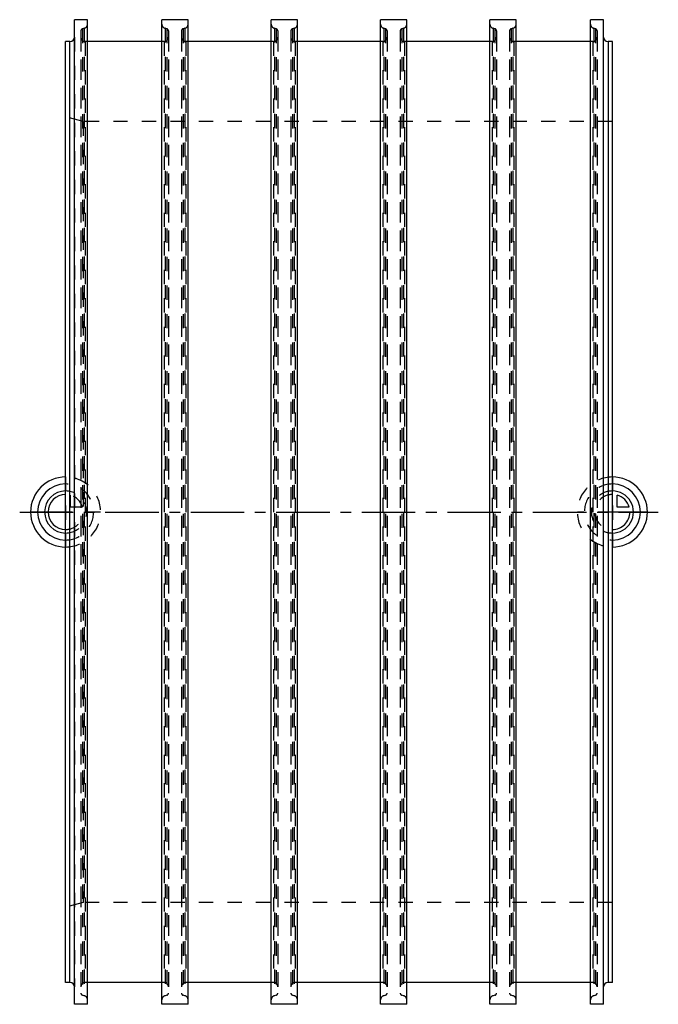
# Model space of a CAD drawing. Header units: millimetres. Extents: x 354 to 646, y 275 to 725.
import ezdxf

# ---------------------------------------------------------------- set-up
doc = ezdxf.new("R2010")
doc.units = ezdxf.units.MM
doc.header["$LTSCALE"] = 65.185185
doc.linetypes.add('CENTER', pattern=[0.6, 0.375, -0.075, 0.075, -0.075])
doc.linetypes.add('HIDDEN', pattern=[0.2, 0.1, -0.1])
for name, color, linetype in [('FASEN', 7, 'CONTINUOUS'), ('KOERPER', 7, 'CONTINUOUS'), ('KONST.EL_MIT_GEO', 7, 'CONTINUOUS'), ('KURVEN', 7, 'CONTINUOUS'), ('L1', 7, 'CONTINUOUS')]:
    doc.layers.add(name, color=color, linetype=linetype)

msp = doc.modelspace()

# ---------------------------------------------------------------- linework, layer by layer
at = {"layer": 'FASEN', "color": 8, "linetype": 'HIDDEN'}
for p, q in [((375, 319.36), (375, 680.64)), ((383, 678.5), (375, 680.64)), ((383, 678.5), (383, 321.5)), ((383, 321.5), (375, 319.36))]:
    msp.add_line(p, q, dxfattribs=at)
at = {"layer": 'KOERPER', "color": 7, "linetype": 'Continuous'}
for p, q in [((379, 275), (379, 725)), ((385, 725), (379, 725)), ((385, 275), (385, 725)), ((419, 275), (419, 725)), ((431, 725), (419, 725)), ((431, 275), (431, 725)), ((469, 275), (469, 725)), ((481, 725), (469, 725)), ((481, 275), (481, 725)), ((519, 275), (519, 725)), ((531, 725), (519, 725)), ((531, 275), (531, 725)), ((569, 275), (569, 725)), ((581, 725), (569, 725)), ((581, 275), (581, 725)), ((615, 275), (615, 725)), ((621, 725), (615, 725)), ((621, 275), (621, 725)), ((375, 285), (375, 715)), ((377, 715), (375, 715)), ((419, 715), (385, 715)), ((469, 715), (431, 715)), ((519, 715), (481, 715)), ((569, 715), (531, 715)), ((615, 715), (581, 715)), ((625, 715), (623, 715)), ((625, 285), (625, 715)), ((377, 285), (375, 285)), ((419, 285), (385, 285)), ((469, 285), (431, 285)), ((519, 285), (481, 285)), ((569, 285), (531, 285)), ((615, 285), (581, 285)), ((625, 285), (623, 285)), ((385, 275), (379, 275)), ((431, 275), (419, 275)), ((481, 275), (469, 275)), ((531, 275), (519, 275)), ((581, 275), (569, 275)), ((621, 275), (615, 275))]:
    msp.add_line(p, q, dxfattribs=at)
at = {"layer": 'KOERPER', "color": 8, "linetype": 'HIDDEN'}
for p, q in [((383.52, 721.07), (382.74, 720.86)), ((382.74, 720.86), (382.74, 279.14)), ((383.52, 721.07), (383.52, 278.93)), ((420.48, 721.07), (420.48, 278.93)), ((421.26, 720.86), (420.48, 721.07)), ((421.26, 720.86), (421.26, 279.14)), ((429.52, 721.07), (428.74, 720.86)), ((428.74, 720.86), (428.74, 279.14)), ((429.52, 721.07), (429.52, 278.93)), ((470.48, 721.07), (470.48, 278.93)), ((471.26, 720.86), (470.48, 721.07)), ((471.26, 720.86), (471.26, 279.14)), ((479.52, 721.07), (478.74, 720.86)), ((478.74, 720.86), (478.74, 279.14)), ((479.52, 721.07), (479.52, 278.93)), ((520.48, 721.07), (520.48, 278.93)), ((521.26, 720.86), (520.48, 721.07)), ((521.26, 720.86), (521.26, 279.14)), ((529.52, 721.07), (528.74, 720.86)), ((528.74, 720.86), (528.74, 279.14)), ((529.52, 721.07), (529.52, 278.93)), ((570.48, 721.07), (570.48, 278.93)), ((571.26, 720.86), (570.48, 721.07)), ((571.26, 720.86), (571.26, 279.14)), ((579.52, 721.07), (578.74, 720.86)), ((578.74, 720.86), (578.74, 279.14)), ((579.52, 721.07), (579.52, 278.93)), ((616.48, 721.07), (616.48, 278.93)), ((617.26, 720.86), (616.48, 721.07)), ((617.26, 720.86), (617.26, 279.14)), ((382, 719.89), (382, 280.11)), ((422, 719.89), (422, 280.11)), ((428, 719.89), (428, 280.11)), ((472, 719.89), (472, 280.11)), ((478, 719.89), (478, 280.11)), ((522, 719.89), (522, 280.11)), ((528, 719.89), (528, 280.11)), ((572, 719.89), (572, 280.11)), ((578, 719.89), (578, 280.11)), ((618, 719.89), (618, 280.11)), ((385, 715), (384, 715)), ((420, 715), (419, 715)), ((431, 715), (430, 715)), ((470, 715), (469, 715)), ((481, 715), (480, 715)), ((520, 715), (519, 715)), ((531, 715), (530, 715)), ((570, 715), (569, 715)), ((581, 715), (580, 715)), ((616, 715), (615, 715)), ((625, 678.5), (383, 678.5)), ((625, 321.5), (383, 321.5)), ((385, 285), (384, 285)), ((420, 285), (419, 285)), ((431, 285), (430, 285)), ((470, 285), (469, 285)), ((481, 285), (480, 285)), ((520, 285), (519, 285)), ((531, 285), (530, 285)), ((570, 285), (569, 285)), ((581, 285), (580, 285)), ((616, 285), (615, 285)), ((383.52, 278.93), (382.74, 279.14)), ((421.26, 279.14), (420.48, 278.93)), ((429.52, 278.93), (428.74, 279.14)), ((471.26, 279.14), (470.48, 278.93)), ((479.52, 278.93), (478.74, 279.14)), ((521.26, 279.14), (520.48, 278.93)), ((529.52, 278.93), (528.74, 279.14)), ((571.26, 279.14), (570.48, 278.93)), ((579.52, 278.93), (578.74, 279.14)), ((617.26, 279.14), (616.48, 278.93))]:
    msp.add_line(p, q, dxfattribs=at)
for centre, radius, start, end in [((383, 719.89), 1, 105, 180), ((383, 723), 2, 285, 360), ((421, 723), 2, 180, 255), ((421, 719.89), 1, 0, 75), ((429, 719.89), 1, 105, 180), ((429, 723), 2, 285, 360), ((471, 723), 2, 180, 255), ((471, 719.89), 1, 0, 75), ((479, 719.89), 1, 105, 180), ((479, 723), 2, 285, 360), ((521, 723), 2, 180, 255), ((521, 719.89), 1, 0, 75), ((529, 719.89), 1, 105, 180), ((529, 723), 2, 285, 360), ((571, 723), 2, 180, 255), ((571, 719.89), 1, 0, 75), ((579, 719.89), 1, 105, 180), ((579, 723), 2, 285, 360), ((617, 723), 2, 180, 255), ((617, 719.89), 1, 0, 75), ((383, 280.11), 1, 180, 255), ((421, 280.11), 1, 285, 360), ((429, 280.11), 1, 180, 255), ((471, 280.11), 1, 285, 360), ((479, 280.11), 1, 180, 255), ((521, 280.11), 1, 285, 360), ((529, 280.11), 1, 180, 255), ((571, 280.11), 1, 285, 360), ((579, 280.11), 1, 180, 255), ((617, 280.11), 1, 285, 360), ((383, 277), 2, 0, 75), ((421, 277), 2, 105, 180), ((429, 277), 2, 0, 75), ((471, 277), 2, 105, 180), ((479, 277), 2, 0, 75), ((521, 277), 2, 105, 180), ((529, 277), 2, 0, 75), ((571, 277), 2, 105, 180), ((579, 277), 2, 0, 75), ((617, 277), 2, 105, 180)]:
    msp.add_arc(centre, radius, start, end, dxfattribs=at)
at = {"layer": 'KONST.EL_MIT_GEO', "color": 8, "linetype": 'HIDDEN'}
for p, q in [((379, 717), (379, 283)), ((382, 717), (382, 283)), ((422, 717), (422, 283)), ((428, 717), (428, 283)), ((472, 717), (472, 283)), ((478, 717), (478, 283)), ((522, 717), (522, 283)), ((528, 717), (528, 283)), ((572, 717), (572, 283)), ((578, 717), (578, 283)), ((618, 717), (618, 283)), ((621, 283), (621, 717)), ((384, 715), (384, 285)), ((420, 715), (420, 285)), ((430, 715), (430, 285)), ((470, 715), (470, 285)), ((480, 715), (480, 285)), ((520, 715), (520, 285)), ((530, 715), (530, 285)), ((570, 715), (570, 285)), ((580, 715), (580, 285)), ((616, 715), (616, 285))]:
    msp.add_line(p, q, dxfattribs=at)
at = {"layer": 'KONST.EL_MIT_GEO', "color": 7, "linetype": 'Continuous'}
for p, q in [((377, 285), (377, 715)), ((623, 715), (623, 285))]:
    msp.add_line(p, q, dxfattribs=at)
for centre, start, end in [((377, 717), 270, 360), ((623, 717), 180, 270), ((377, 283), 0, 90), ((623, 283), 90, 180)]:
    msp.add_arc(centre, 2, start, end, dxfattribs=at)
at = {"layer": 'KONST.EL_MIT_GEO', "color": 8, "linetype": 'HIDDEN'}
for centre, start, end in [((384, 717), 180, 270), ((420, 717), 270, 360), ((430, 717), 180, 270), ((470, 717), 270, 360), ((480, 717), 180, 270), ((520, 717), 270, 360), ((530, 717), 180, 270), ((570, 717), 270, 360), ((580, 717), 180, 270), ((616, 717), 270, 360), ((384, 283), 90, 180), ((420, 283), 0, 90), ((430, 283), 90, 180), ((470, 283), 0, 90), ((480, 283), 90, 180), ((520, 283), 0, 90), ((530, 283), 90, 180), ((570, 283), 0, 90), ((580, 283), 90, 180), ((616, 283), 0, 90)]:
    msp.add_arc(centre, 2, start, end, dxfattribs=at)
at = {"layer": 'KURVEN', "color": 8, "linetype": 'HIDDEN'}
for p, q in [((375, 516), (375, 484)), ((625, 516), (625, 484)), ((377.2, 502.2), (377.2, 507.69)), ((391, 500), (375, 500)), ((382.69, 502.2), (377.2, 502.2)), ((625, 500), (609, 500))]:
    msp.add_line(p, q, dxfattribs=at)
at = {"layer": 'KURVEN', "color": 40, "linetype": 'Continuous'}
for p, q in [((627.2, 502.2), (627.2, 507.69)), ((375, 500), (359, 500)), ((641, 500), (625, 500)), ((632.69, 502.2), (627.2, 502.2))]:
    msp.add_line(p, q, dxfattribs=at)
for centre, radius, start, end in [((375, 500), 16, 90, 270), ((625, 500), 16, 270, 90), ((375, 500), 12.8, 90, 270), ((375, 500), 9.6, 90, 269.9999), ((625, 500), 12.8, 270, 90), ((625, 500), 9.6, 269.9999, 90), ((375, 500), 8, 90, 269.9999), ((625, 500), 8, 15.962, 74.038), ((625, 500), 8, 269.9999, 360)]:
    msp.add_arc(centre, radius, start, end, dxfattribs=at)
at = {"layer": 'KURVEN', "color": 8, "linetype": 'HIDDEN'}
for centre, radius, start, end in [((375, 500), 16, 270, 90), ((625, 500), 16, 90, 270), ((375, 500), 12.8, 270, 90), ((375, 500), 9.6, 269.9999, 90), ((625, 500), 12.8, 90, 270), ((625, 500), 9.6, 90, 269.9999), ((375, 500), 8, 15.962, 74.038), ((625, 500), 8, 90, 269.9999), ((375, 500), 8, 269.9999, 360)]:
    msp.add_arc(centre, radius, start, end, dxfattribs=at)
at = {"layer": 'L1', "color": 2, "linetype": 'CENTER'}
msp.add_line((354, 500), (646, 500), dxfattribs=at)

doc.saveas('drawing.dxf')
